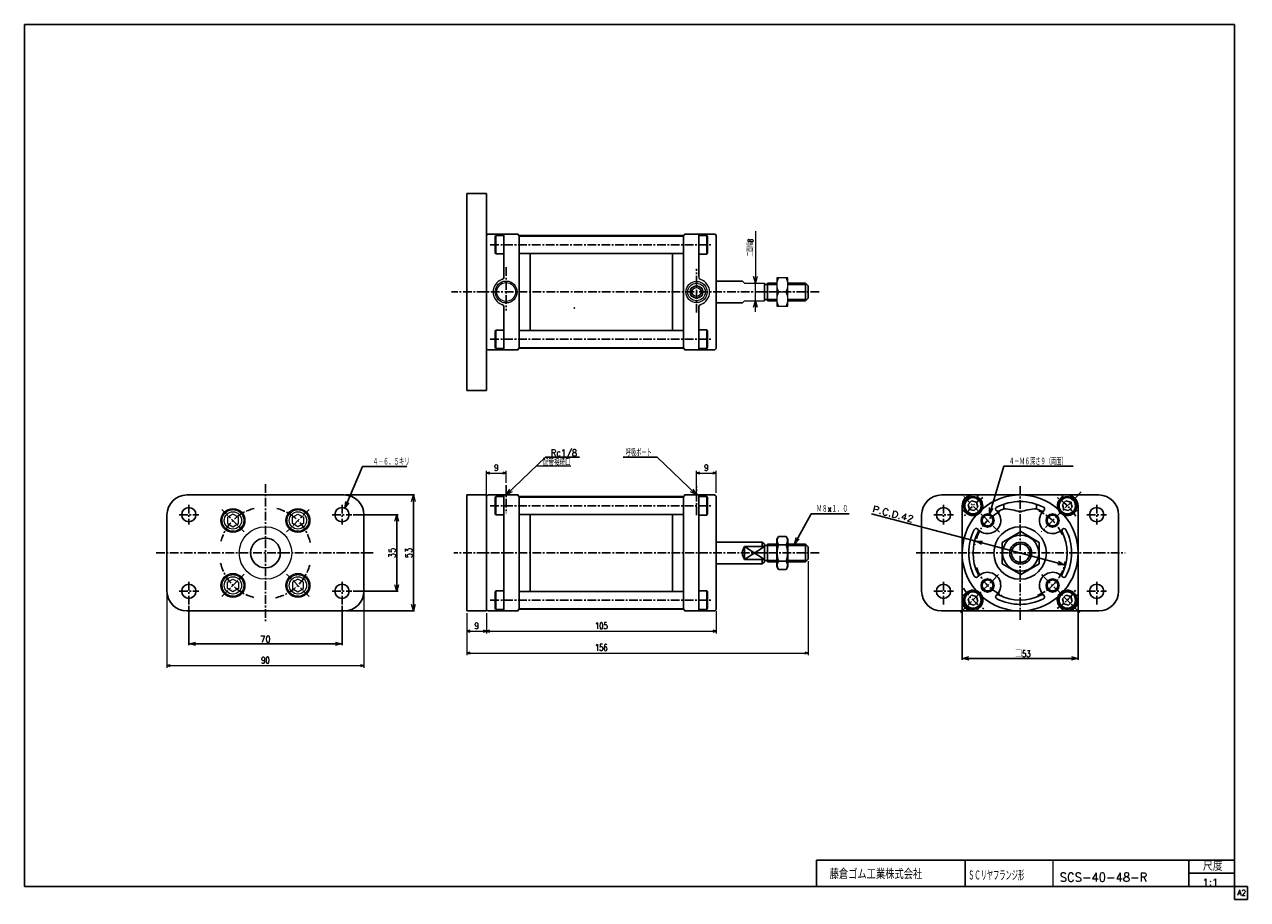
# Model space of a CAD drawing. Header units: millimetres. Extents: x -280 to 280, y -200 to 200.
import ezdxf
from ezdxf.enums import TextEntityAlignment as Align

# ---------------------------------------------------------------- set-up
doc = ezdxf.new("R2010")
doc.units = ezdxf.units.MM
doc.header["$LTSCALE"] = 0.125
doc.header["$PDSIZE"] = 1
doc.linetypes.add('CENTER', pattern=[50.8, 31.75, -6.35, 6.35, -6.35])
doc.linetypes.add('DASHED', pattern=[19.05, 12.7, -6.35])
for name, color, linetype in [('Layer0001', 7, 'Continuous'), ('Layer0016', 7, 'Continuous'), ('ZUWAKU', 7, 'Continuous')]:
    doc.layers.add(name, color=color, linetype=linetype)
doc.styles.add('dcStyle0', font='txt.shx', dxfattribs={"width": 0.75, "bigfont": 'bigfont'})
doc.dimstyles.new('DaDimRotatedStyle', dxfattribs={"dimtxt": 3, "dimasz": 1.500001, "dimexe": 1, "dimexo": 0.5, "dimgap": 1, "dimtad": 3, "dimdsep": 46, "dimtxsty": 'dcStyle0', "dimblk1": 'OPEN30', "dimblk2": 'OPEN30', "dimsah": 1, "dimcen": 0.09, "dimclrd": 4, "dimclre": 4, "dimclrt": 4, "dimadec": 0, "dimazin": 2, "dimtfac": 1, "dimtdec": 4, "dimtmove": 0, "dimatfit": 0, "dimfxl": 1, "dimarcsym": 0})

# ---------------------------------------------------------------- blocks, each defined once
blk = doc.blocks.new('DC_GROUP_Φ40_1')
at = {"color": 4, "linetype": 'Continuous', "lineweight": 18}
for p, q in [((155.25, -36.21), (158.35, -36.2)), ((157.94, -37.76), (155.25, -36.21)), ((155.25, -36.21), (158.15, -36.98))]:
    blk.add_line(p, q, dxfattribs=at)
blk = doc.blocks.new('DC_GROUP_Φ40_2')
at = {"color": 4, "linetype": 'Continuous', "lineweight": 18}
for p, q in [((195.85, -46.94), (192.75, -46.96)), ((195.85, -46.94), (192.95, -46.18)), ((193.16, -45.4), (195.85, -46.94))]:
    blk.add_line(p, q, dxfattribs=at)
blk = doc.blocks.new('DC_GROUP_Φ40_3')
at = {"color": 4, "linetype": 'Continuous', "lineweight": 18}
for p, q in [((149.05, -89.76), (152.05, -88.96)), ((152.05, -90.57), (149.05, -89.76)), ((149.05, -89.76), (152.05, -89.76))]:
    blk.add_line(p, q, dxfattribs=at)
blk = doc.blocks.new('DC_GROUP_Φ40_4')
at = {"color": 4, "linetype": 'Continuous', "lineweight": 18}
for p, q in [((199.05, -88.96), (202.05, -89.76)), ((202.05, -89.76), (199.05, -90.57)), ((202.05, -89.76), (199.05, -89.76))]:
    blk.add_line(p, q, dxfattribs=at)
blk = doc.blocks.new('DC_GROUP_Φ40_5')
at = {"color": 4, "linetype": 'Continuous', "lineweight": 18}
for p, q in [((-204.36, -83.08), (-201.36, -82.28)), ((-201.36, -83.88), (-204.36, -83.08)), ((-204.36, -83.08), (-201.36, -83.08))]:
    blk.add_line(p, q, dxfattribs=at)
blk = doc.blocks.new('DC_GROUP_Φ40_6')
at = {"color": 4, "linetype": 'Continuous', "lineweight": 18}
for p, q in [((-137.36, -82.28), (-134.36, -83.08)), ((-134.36, -83.08), (-137.36, -83.88)), ((-134.36, -83.08), (-137.36, -83.08))]:
    blk.add_line(p, q, dxfattribs=at)
blk = doc.blocks.new('DC_GROUP_Φ40_7')
at = {"color": 4, "linetype": 'Continuous', "lineweight": 18}
for p, q in [((-110.17, -27.08), (-109.36, -24.08)), ((-109.36, -24.08), (-108.56, -27.08)), ((-109.36, -24.08), (-109.36, -27.08))]:
    blk.add_line(p, q, dxfattribs=at)
blk = doc.blocks.new('DC_GROUP_Φ40_8')
at = {"color": 4, "linetype": 'Continuous', "lineweight": 18}
for p, q in [((-109.36, -59.08), (-110.17, -56.08)), ((-108.56, -56.08), (-109.36, -59.08)), ((-109.36, -59.08), (-109.36, -56.08))]:
    blk.add_line(p, q, dxfattribs=at)
blk = doc.blocks.new('DC_GROUP_Φ40_9')
at = {"color": 4, "linetype": 'Continuous', "lineweight": 18}
for p, q in [((-102.57, -18.08), (-101.76, -15.08)), ((-101.76, -15.08), (-100.96, -18.08)), ((-101.76, -15.08), (-101.76, -18.08))]:
    blk.add_line(p, q, dxfattribs=at)
blk = doc.blocks.new('DC_GROUP_Φ40_10')
at = {"color": 4, "linetype": 'Continuous', "lineweight": 18}
for p, q in [((-101.76, -68.08), (-102.57, -65.08)), ((-100.96, -65.08), (-101.76, -68.08)), ((-101.76, -68.08), (-101.76, -65.08))]:
    blk.add_line(p, q, dxfattribs=at)
blk = doc.blocks.new('DC_GROUP_Φ40_11')
at = {"color": 4, "linetype": 'Continuous', "lineweight": 18}
for p, q in [((161.52, -23.97), (161.6, -20.87)), ((161.52, -23.97), (162.37, -21.1)), ((163.15, -21.33), (161.52, -23.97))]:
    blk.add_line(p, q, dxfattribs=at)
blk = doc.blocks.new('DC_GROUP_Φ40_12')
at = {"color": 4, "linetype": 'Continuous', "lineweight": 18}
for p, q in [((72.41, -37.58), (73.15, -34.56)), ((72.41, -37.58), (73.86, -34.95)), ((74.56, -35.34), (72.41, -37.58))]:
    blk.add_line(p, q, dxfattribs=at)
blk = doc.blocks.new('DC_GROUP_Φ40_13')
at = {"color": 4, "linetype": 'Continuous', "lineweight": 18}
for p, q in [((-133.1, -21.09), (-132.67, -18.01)), ((-133.1, -21.09), (-131.93, -18.32)), ((-131.19, -18.64), (-133.1, -21.09))]:
    blk.add_line(p, q, dxfattribs=at)
blk = doc.blocks.new('DC_GROUP_Φ40_14')
at = {"color": 4, "linetype": 'Continuous', "lineweight": 18}
for p, q in [((54.55, 81.72), (53.75, 84.72)), ((55.35, 84.72), (54.55, 81.72)), ((54.55, 81.72), (54.55, 84.72))]:
    blk.add_line(p, q, dxfattribs=at)
blk = doc.blocks.new('DC_GROUP_Φ40_15')
at = {"color": 4, "linetype": 'Continuous', "lineweight": 18}
for p, q in [((53.75, 70.72), (54.55, 73.72)), ((54.55, 73.72), (55.35, 70.72)), ((54.55, 73.72), (54.55, 70.72))]:
    blk.add_line(p, q, dxfattribs=at)
blk = doc.blocks.new('DC_GROUP_Φ40_16')
at = {"color": 4, "linetype": 'Continuous', "lineweight": 18}
for p, q in [((-59.34, -15.08), (-57.73, -12.42)), ((-59.34, -15.08), (-57.17, -13)), ((-56.62, -13.58), (-59.34, -15.08))]:
    blk.add_line(p, q, dxfattribs=at)
blk = doc.blocks.new('DC_GROUP_Φ40_17')
at = {"color": 4, "linetype": 'Continuous', "lineweight": 18}
for p, q in [((27.66, -15.08), (24.94, -13.58)), ((27.66, -15.08), (25.5, -13)), ((26.05, -12.42), (27.66, -15.08))]:
    blk.add_line(p, q, dxfattribs=at)
blk = doc.blocks.new('DC_GROUP_Φ40_18')
at = {"color": 4, "linetype": 'Continuous', "lineweight": 25}
for p, q in [((65.09, -34.07), (64.36, -35.33)), ((64.36, -47.83), (64.36, -35.33)), ((64.36, -47.83), (64.36, -35.33)), ((65.09, -34.07), (68.64, -34.07)), ((65.09, -37.83), (68.64, -37.83)), ((68.64, -34.07), (69.36, -35.33)), ((69.36, -47.83), (69.36, -35.33)), ((65.09, -49.09), (64.36, -47.83)), ((65.09, -45.33), (68.64, -45.33)), ((65.09, -49.09), (68.64, -49.09)), ((68.64, -49.09), (69.36, -47.83))]:
    blk.add_line(p, q, dxfattribs=at)
for centre, radius, start, end in [((67.83, -35.95), 3.32, 145.6111, 214.3889), ((76.93, -41.58), 12.42, 162.4111, 197.5889), ((65.9, -35.95), 3.32, 325.6111, 34.3889), ((56.8, -41.58), 12.42, 342.4111, 17.5889), ((67.83, -47.21), 3.32, 145.6111, 214.3889), ((65.9, -47.21), 3.32, 325.6111, 34.3889)]:
    blk.add_arc(centre, radius, start, end, dxfattribs=at)
blk = doc.blocks.new('DC_GROUP_Φ40_19')
at = {"color": 4, "linetype": 'Continuous', "lineweight": 13}
for p, q in [((69.36, 84.22), (64.36, 84.22)), ((64.36, 84.22), (64.36, 71.22)), ((69.36, 71.22), (69.36, 84.22)), ((65.08, 77.72), (68.64, 77.72)), ((64.36, 71.22), (69.36, 71.22))]:
    blk.add_line(p, q, dxfattribs=at)
for centre, start, end in [((72, 80.97), 154.8262, 205.1738), ((61.73, 80.97), 334.8262, 25.1738), ((72, 74.47), 154.8262, 205.1738), ((61.73, 74.47), 334.8262, 25.1738)]:
    blk.add_arc(centre, 7.64, start, end, dxfattribs=at)
blk = doc.blocks.new('DC_GROUP_Φ40_20')
at = {"color": 4, "linetype": 'Continuous', "lineweight": 13}
for p, q in [((-184.21, -23.84), (-186.71, -25.29)), ((-186.71, -25.29), (-186.71, -28.17)), ((-181.71, -25.29), (-184.21, -23.84)), ((-181.71, -28.17), (-181.71, -25.29)), ((-186.71, -28.17), (-184.21, -29.62)), ((-184.21, -29.62), (-181.71, -28.17))]:
    blk.add_line(p, q, dxfattribs=at)
for radius in [5, 3.96]:
    blk.add_circle((-184.21, -26.73), radius, dxfattribs=at)
at = {"color": 4, "linetype": 'DASHED', "lineweight": 13}
blk.add_circle((-184.21, -26.73), 4.95, dxfattribs=at)
blk = doc.blocks.new('DC_GROUP_Φ40_21')
at = {"color": 4, "linetype": 'Continuous', "lineweight": 13}
for p, q in [((-157.01, -25.29), (-154.51, -23.84)), ((-157.01, -28.17), (-157.01, -25.29)), ((-154.51, -23.84), (-152.01, -25.29)), ((-152.01, -25.29), (-152.01, -28.17)), ((-154.51, -29.62), (-157.01, -28.17)), ((-152.01, -28.17), (-154.51, -29.62))]:
    blk.add_line(p, q, dxfattribs=at)
for radius in [5, 3.96]:
    blk.add_circle((-154.51, -26.73), radius, dxfattribs=at)
at = {"color": 4, "linetype": 'DASHED', "lineweight": 13}
blk.add_circle((-154.51, -26.73), 4.95, dxfattribs=at)
blk = doc.blocks.new('DC_GROUP_Φ40_22')
at = {"color": 4, "linetype": 'Continuous', "lineweight": 13}
for p, q in [((-186.71, -54.99), (-184.21, -53.54)), ((-186.71, -57.87), (-186.71, -54.99)), ((-184.21, -53.54), (-181.71, -54.99)), ((-181.71, -54.99), (-181.71, -57.87)), ((-184.21, -59.32), (-186.71, -57.87)), ((-181.71, -57.87), (-184.21, -59.32))]:
    blk.add_line(p, q, dxfattribs=at)
for radius in [5, 3.96]:
    blk.add_circle((-184.21, -56.43), radius, dxfattribs=at)
at = {"color": 4, "linetype": 'DASHED', "lineweight": 13}
blk.add_circle((-184.21, -56.43), 4.95, dxfattribs=at)
blk = doc.blocks.new('DC_GROUP_Φ40_23')
at = {"color": 4, "linetype": 'Continuous', "lineweight": 13}
for p, q in [((-154.51, -53.54), (-157.01, -54.99)), ((-157.01, -54.99), (-157.01, -57.87)), ((-152.01, -54.99), (-154.51, -53.54)), ((-152.01, -57.87), (-152.01, -54.99)), ((-157.01, -57.87), (-154.51, -59.32)), ((-154.51, -59.32), (-152.01, -57.87))]:
    blk.add_line(p, q, dxfattribs=at)
for radius in [5, 3.96]:
    blk.add_circle((-154.51, -56.43), radius, dxfattribs=at)
at = {"color": 4, "linetype": 'DASHED', "lineweight": 13}
blk.add_circle((-154.51, -56.43), 4.95, dxfattribs=at)
blk = doc.blocks.new('_OPEN30')
at = {"color": 0, "linetype": 'ByBlock', "lineweight": -2}
for p, q in [((-1, 0.267949), (0, 0)), ((0, 0), (-1, -0.267949)), ((0, 0), (-1, 0))]:
    blk.add_line(p, q, dxfattribs=at)
blk = doc.blocks.new('*D24')
at = {"color": 4, "linetype": 'Continuous', "lineweight": 13}
for p, q in [((-214.36, -60.08), (-214.36, -94.08)), ((-124.36, -60.08), (-124.36, -94.08)), ((-214.36, -93.08), (-124.36, -93.08))]:
    blk.add_line(p, q, dxfattribs=at)
at = {"color": 4, "xscale": 1.500001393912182, "yscale": 1.499994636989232}
for p, rotation in [((-214.36, -93.08), 180), ((-124.36, -93.08), 360)]:
    blk.add_blockref('_OPEN30', p, dxfattribs=dict(at, rotation=rotation))
at = {"color": 4, "insert": (-169.36, -92.08), "char_height": 3, "width": 9.375, "attachment_point": 8, "style": 'dcStyle0'}
blk.add_mtext('\\T1.00;90', dxfattribs=at)
blk = doc.blocks.new('*D25')
at = {"color": 4, "linetype": 'Continuous', "lineweight": 13}
for p, q in [((-68.34, -15.08), (-68.34, -4.08)), ((-68.34, -5.08), (-59.34, -5.08)), ((-59.34, -9.54), (-59.34, -4.08))]:
    blk.add_line(p, q, dxfattribs=at)
at = {"color": 4, "xscale": 1.500001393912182, "yscale": 1.499994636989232}
for p, rotation in [((-68.34, -5.08), 180), ((-59.34, -5.08), 360)]:
    blk.add_blockref('_OPEN30', p, dxfattribs=dict(at, rotation=rotation))
at = {"color": 4, "insert": (-63.84, -4.08), "char_height": 3, "width": 6.5625, "attachment_point": 8, "style": 'dcStyle0'}
blk.add_mtext('\\T1.00;9', dxfattribs=at)
blk = doc.blocks.new('*D26')
at = {"color": 4, "linetype": 'Continuous', "lineweight": 13}
for p, q in [((27.66, -14.08), (27.66, -4.08)), ((27.66, -5.08), (36.66, -5.08)), ((36.66, -14.08), (36.66, -4.08))]:
    blk.add_line(p, q, dxfattribs=at)
at = {"color": 4, "xscale": 1.500001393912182, "yscale": 1.499994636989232}
for p, rotation in [((27.66, -5.08), 180), ((36.66, -5.08), 360)]:
    blk.add_blockref('_OPEN30', p, dxfattribs=dict(at, rotation=rotation))
at = {"color": 4, "insert": (32.16, -4.08), "char_height": 3, "width": 6.5625, "attachment_point": 8, "style": 'dcStyle0'}
blk.add_mtext('\\T1.00;9', dxfattribs=at)
blk = doc.blocks.new('*D27')
at = {"color": 4, "linetype": 'Continuous', "lineweight": 13}
for p, q in [((-77.34, -69.08), (-77.34, -78.33)), ((-68.34, -69.08), (-68.34, -78.33)), ((-77.34, -77.33), (-68.34, -77.33))]:
    blk.add_line(p, q, dxfattribs=at)
at = {"color": 4, "xscale": 1.500001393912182, "yscale": 1.499994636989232}
for p, rotation in [((-77.34, -77.33), 180), ((-68.34, -77.33), 360)]:
    blk.add_blockref('_OPEN30', p, dxfattribs=dict(at, rotation=rotation))
at = {"color": 4, "insert": (-72.84, -76.33), "char_height": 3, "width": 6.5625, "attachment_point": 8, "style": 'dcStyle0'}
blk.add_mtext('\\T1.00;9', dxfattribs=at)
blk = doc.blocks.new('*D28')
at = {"color": 4, "linetype": 'Continuous', "lineweight": 13}
for p, q in [((-68.34, -69.08), (-68.34, -78.33)), ((36.66, -68.08), (36.66, -78.33)), ((-68.34, -77.33), (36.66, -77.33))]:
    blk.add_line(p, q, dxfattribs=at)
at = {"color": 4, "xscale": 1.500001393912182, "yscale": 1.499994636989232}
for p, rotation in [((-68.34, -77.33), 180), ((36.66, -77.33), 360)]:
    blk.add_blockref('_OPEN30', p, dxfattribs=dict(at, rotation=rotation))
at = {"color": 4, "insert": (-15.84, -76.33), "char_height": 3, "width": 12.1875, "attachment_point": 8, "style": 'dcStyle0'}
blk.add_mtext('\\T1.00;105', dxfattribs=at)
blk = doc.blocks.new('*D29')
at = {"color": 4, "linetype": 'Continuous', "lineweight": 13}
for p, q in [((78.66, -45.38), (78.66, -88.33)), ((-77.34, -69.08), (-77.34, -88.33)), ((-77.34, -87.33), (78.66, -87.33))]:
    blk.add_line(p, q, dxfattribs=at)
at = {"color": 4, "xscale": 1.500001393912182, "yscale": 1.499994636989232}
for p, rotation in [((-77.34, -87.33), 180), ((78.66, -87.33), 360)]:
    blk.add_blockref('_OPEN30', p, dxfattribs=dict(at, rotation=rotation))
at = {"color": 4, "insert": (-15.84, -86.33), "char_height": 3, "width": 12.1875, "attachment_point": 8, "style": 'dcStyle0'}
blk.add_mtext('\\T1.00;156', dxfattribs=at)

msp = doc.modelspace()

# ---------------------------------------------------------------- linework, layer by layer
at = {"color": 4, "linetype": 'Continuous', "lineweight": 25}
for p, q in [((-77.338, 122.715), (-68.338, 122.715)), ((-77.338, 32.715), (-77.338, 122.715)), ((-68.338, 122.715), (-68.338, 32.715)), ((-64.338, 103.079), (-64.038, 103.599)), ((-64.338, 95.618), (-64.338, 103.079)), ((-64.038, 95.099), (-64.038, 103.599)), ((-60.338, 103.599), (-64.038, 103.599)), ((-60.338, 104.215), (-60.338, 84.786)), ((-53.338, 77.715), (-53.338, 103.468)), ((-53.238, 103.282), (-53.338, 103.182)), ((-53.338, 103.182), (-53.338, 95.382)), ((-53.238, 103.282), (21.562, 103.282)), ((-48.338, 103.282), (-48.338, 103.465)), ((-48.338, 103.465), (16.662, 103.465)), ((16.662, 103.282), (16.662, 103.465)), ((21.662, 103.182), (21.562, 103.282)), ((21.662, 103.468), (21.662, 95.382)), ((21.662, 77.715), (21.662, 103.282)), ((28.662, 84.786), (28.662, 104.215)), ((28.662, 103.532), (32.362, 103.532)), ((32.662, 103.012), (32.362, 103.532)), ((32.362, 95.032), (32.362, 103.532)), ((32.662, 95.551), (32.662, 103.012)), ((-64.038, 95.099), (-64.338, 95.618)), ((-60.338, 95.099), (-64.038, 95.099)), ((-53.238, 95.282), (-53.338, 95.382)), ((-53.238, 95.282), (21.562, 95.282)), ((-48.338, 77.715), (-48.338, 95.282)), ((16.662, 77.715), (16.662, 95.282)), ((21.562, 95.282), (21.662, 95.382)), ((28.662, 95.032), (32.362, 95.032)), ((32.362, 95.032), (32.662, 95.551)), ((36.662, 82.715), (48.662, 82.715)), ((58.662, 77.715), (58.662, 81.715)), ((58.662, 81.165), (60.162, 81.165)), ((60.162, 81.715), (64.362, 81.715)), ((60.162, 81.715), (60.162, 73.715)), ((60.162, 81.165), (64.362, 81.165)), ((69.362, 81.715), (77.462, 81.715)), ((69.362, 81.165), (78.012, 81.165)), ((77.462, 81.715), (78.662, 80.515)), ((77.462, 81.715), (77.462, 73.715)), ((78.662, 80.515), (78.662, 74.915)), ((-53.338, 77.715), (-53.338, 51.963)), ((-48.338, 77.715), (-48.338, 60.148)), ((16.662, 77.715), (16.662, 60.148)), ((21.662, 77.715), (21.662, 52.148)), ((36.662, 72.715), (48.662, 72.715)), ((58.662, 77.715), (58.662, 73.715)), ((58.662, 74.265), (60.162, 74.265)), ((60.162, 74.265), (64.362, 74.265)), ((60.162, 73.715), (64.362, 73.715)), ((69.362, 74.265), (78.012, 74.265)), ((69.362, 73.715), (77.462, 73.715)), ((77.462, 73.715), (78.662, 74.915)), ((-60.338, 70.644), (-60.338, 51.215)), ((28.662, 70.644), (28.662, 51.215)), ((-64.038, 60.332), (-64.338, 59.812)), ((-64.338, 59.812), (-64.338, 52.351)), ((-64.038, 60.332), (-64.038, 51.832)), ((-60.338, 60.332), (-64.038, 60.332)), ((-53.238, 60.148), (-53.338, 60.048)), ((-53.338, 52.248), (-53.338, 60.048)), ((-53.238, 60.148), (21.562, 60.148)), ((21.562, 60.148), (21.662, 60.048)), ((21.662, 51.963), (21.662, 60.048)), ((28.662, 60.398), (32.362, 60.398)), ((32.362, 60.398), (32.362, 51.898)), ((32.362, 60.398), (32.662, 59.879)), ((32.662, 59.879), (32.662, 52.418)), ((-64.338, 52.351), (-64.038, 51.832)), ((-60.338, 51.832), (-64.038, 51.832)), ((-53.238, 52.148), (-53.338, 52.248)), ((-53.238, 52.148), (21.562, 52.148)), ((-48.338, 52.148), (-48.338, 51.965)), ((-48.338, 51.965), (16.662, 51.965)), ((16.662, 52.148), (16.662, 51.965)), ((21.662, 52.248), (21.562, 52.148)), ((28.662, 51.898), (32.362, 51.898)), ((32.662, 52.418), (32.362, 51.898)), ((-77.338, 32.715), (-68.338, 32.715)), ((-25.797, 2.228), (-41.298, 2.228)), ((-5.879, 2.228), (9.622, 2.228)), ((-125.058, -2.08), (-133.097, -21.086)), ((-125.058, -2.08), (-104.754, -2.08)), ((161.52, -23.974), (168.062, -1.949)), ((168.062, -1.949), (199.862, -1.949)), ((-205.363, -15.08), (-133.363, -15.08)), ((-132.763, -15.08), (-101.163, -15.08)), ((-101.763, -15.08), (-101.763, -68.08)), ((-77.338, -15.08), (-68.338, -15.08)), ((-77.338, -68.08), (-77.338, -15.08)), ((-68.338, -15.08), (-68.338, -68.08)), ((-64.338, -16.216), (-64.038, -15.696)), ((-64.338, -23.677), (-64.338, -16.216)), ((-64.038, -24.196), (-64.038, -15.696)), ((-60.338, -15.696), (-64.038, -15.696)), ((-60.338, -41.58), (-60.338, -15.08)), ((-53.338, -41.58), (-53.338, -15.827)), ((-53.238, -16.013), (-53.338, -16.113)), ((-53.338, -16.113), (-53.338, -23.913)), ((-53.238, -16.013), (21.562, -16.013)), ((-48.338, -16.013), (-48.338, -15.83)), ((-48.338, -15.83), (16.662, -15.83)), ((16.662, -16.013), (16.662, -15.83)), ((21.662, -16.113), (21.562, -16.013)), ((21.662, -15.827), (21.662, -23.913)), ((21.662, -41.58), (21.662, -16.013)), ((28.662, -41.58), (28.662, -15.08)), ((28.662, -15.763), (32.362, -15.763)), ((32.362, -24.263), (32.362, -15.763)), ((32.662, -23.743), (32.662, -16.283)), ((139.551, -15.08), (211.551, -15.08)), ((153.386, -17.782), (151.753, -19.415)), ((151.753, -19.415), (152.351, -21.646)), ((152.351, -21.646), (154.582, -22.244)), ((155.617, -18.38), (153.386, -17.782)), ((154.582, -22.244), (156.215, -20.611)), ((156.215, -20.611), (155.617, -18.38)), ((196.52, -17.782), (194.887, -19.415)), ((194.887, -19.415), (195.485, -21.646)), ((195.485, -21.646), (197.715, -22.244)), ((198.75, -18.38), (196.52, -17.782)), ((197.715, -22.244), (199.348, -20.611)), ((199.348, -20.611), (198.75, -18.38)), ((-214.363, -59.08), (-214.363, -24.08)), ((-129.263, -24.08), (-108.763, -24.08)), ((-124.363, -24.08), (-124.363, -59.08)), ((-109.363, -24.08), (-109.363, -59.08)), ((-64.038, -24.196), (-64.338, -23.677)), ((-60.338, -24.196), (-64.038, -24.196)), ((-53.238, -24.013), (-53.338, -23.913)), ((-53.238, -24.013), (21.562, -24.013)), ((-48.338, -41.58), (-48.338, -24.013)), ((16.662, -41.58), (16.662, -24.013)), ((21.562, -24.013), (21.662, -23.913)), ((28.662, -24.263), (32.362, -24.263)), ((32.362, -24.263), (32.662, -23.743)), ((72.407, -37.58), (80.095, -23.66)), ((80.095, -23.66), (97.495, -23.66)), ((155.248, -36.214), (107.579, -23.617)), ((130.551, -59.08), (130.551, -24.08)), ((220.551, -24.08), (220.551, -59.08)), ((175.814, -31.815), (167.314, -36.723)), ((184.314, -36.723), (175.814, -31.815)), ((36.662, -36.58), (57.662, -36.58)), ((49.662, -41.58), (49.662, -38.58)), ((49.662, -38.58), (58.662, -38.58)), ((49.662, -38.58), (58.662, -44.58)), ((49.662, -44.58), (58.662, -38.58)), ((57.662, -36.58), (58.662, -37.58)), ((57.662, -36.58), (57.662, -38.58)), ((58.662, -41.58), (58.662, -37.58)), ((58.662, -38.13), (60.162, -38.13)), ((60.162, -37.58), (64.362, -37.58)), ((60.162, -37.58), (60.162, -45.58)), ((60.162, -38.13), (64.362, -38.13)), ((69.362, -37.58), (77.462, -37.58)), ((69.362, -38.13), (78.012, -38.13)), ((77.462, -37.58), (78.662, -38.78)), ((77.462, -37.58), (77.462, -45.58)), ((78.662, -38.78), (78.662, -44.38)), ((155.248, -36.214), (195.854, -46.945)), ((167.314, -36.723), (167.314, -46.538)), ((184.314, -46.538), (184.314, -36.723)), ((-60.338, -41.58), (-60.338, -68.08)), ((-53.338, -41.58), (-53.338, -67.332)), ((-48.338, -41.58), (-48.338, -59.146)), ((16.662, -41.58), (16.662, -59.146)), ((21.662, -41.58), (21.662, -67.146)), ((28.662, -41.58), (28.662, -68.08)), ((49.662, -41.58), (49.662, -44.58)), ((49.662, -44.58), (58.662, -44.58)), ((57.662, -44.58), (57.662, -46.58)), ((58.662, -41.58), (58.662, -45.58)), ((77.462, -45.58), (78.662, -44.38)), ((36.662, -46.58), (57.662, -46.58)), ((58.662, -45.58), (57.662, -46.58)), ((58.662, -45.03), (60.162, -45.03)), ((60.162, -45.03), (64.362, -45.03)), ((60.162, -45.58), (64.362, -45.58)), ((69.362, -45.03), (78.012, -45.03)), ((69.362, -45.58), (77.462, -45.58)), ((167.314, -46.538), (175.814, -51.445)), ((175.814, -51.445), (184.314, -46.538)), ((-129.263, -59.08), (-108.763, -59.08)), ((-64.038, -58.963), (-64.338, -59.483)), ((-64.338, -59.483), (-64.338, -66.944)), ((-64.038, -58.963), (-64.038, -67.463)), ((-60.338, -58.963), (-64.038, -58.963)), ((-53.238, -59.146), (-53.338, -59.246)), ((-53.338, -67.046), (-53.338, -59.246)), ((-53.238, -59.146), (21.562, -59.146)), ((21.562, -59.146), (21.662, -59.246)), ((21.662, -67.332), (21.662, -59.246)), ((28.662, -58.896), (32.362, -58.896)), ((32.362, -58.896), (32.362, -67.396)), ((32.362, -58.896), (32.662, -59.416)), ((32.662, -59.416), (32.662, -66.877)), ((153.386, -60.916), (151.753, -62.549)), ((155.617, -61.513), (153.386, -60.916)), ((196.52, -60.916), (194.887, -62.549)), ((198.75, -61.513), (196.52, -60.916)), ((-204.363, -65.68), (-204.363, -83.68)), ((-134.363, -65.68), (-134.363, -83.68)), ((-64.338, -66.944), (-64.038, -67.463)), ((-53.238, -67.146), (-53.338, -67.046)), ((21.662, -67.046), (21.562, -67.146)), ((32.662, -66.877), (32.362, -67.396)), ((149.051, -63.68), (149.051, -90.364)), ((151.753, -62.549), (152.351, -64.779)), ((152.351, -64.779), (154.582, -65.377)), ((154.582, -65.377), (156.215, -63.744)), ((156.215, -63.744), (155.617, -61.513)), ((194.887, -62.549), (195.485, -64.779)), ((195.485, -64.779), (197.715, -65.377)), ((197.715, -65.377), (199.348, -63.744)), ((199.348, -63.744), (198.75, -61.513)), ((202.051, -63.68), (202.051, -90.364)), ((-133.363, -68.08), (-205.363, -68.08)), ((-132.763, -68.08), (-101.163, -68.08)), ((-77.338, -68.08), (-68.338, -68.08)), ((-60.338, -67.463), (-64.038, -67.463)), ((-53.238, -67.146), (21.562, -67.146)), ((-48.338, -67.146), (-48.338, -67.33)), ((-48.338, -67.33), (16.662, -67.33)), ((16.662, -67.146), (16.662, -67.33)), ((28.662, -67.396), (32.362, -67.396)), ((211.551, -68.08), (139.551, -68.08)), ((-204.363, -83.08), (-134.363, -83.08)), ((149.051, -89.764), (202.051, -89.764))]:
    msp.add_line(p, q, dxfattribs=at)
at = {"color": 4, "linetype": 'Continuous', "lineweight": 13}
for p, q in [((54.55, 105.455), (54.55, 81.715)), ((49.662, 81.715), (48.662, 82.715)), ((49.662, 81.715), (58.662, 81.715)), ((54.55, 73.715), (54.55, 81.715)), ((64.362, 81.715), (64.362, 73.715)), ((48.662, 72.715), (49.662, 73.715)), ((49.662, 73.715), (58.662, 73.715)), ((54.55, 68.715), (54.55, 73.715)), ((-59.338, -15.08), (-41.298, 2.228)), ((27.662, -15.08), (9.622, 2.228)), ((-45.432, -1.738), (-29.803, -1.738)), ((32.362, -15.763), (32.662, -16.283))]:
    msp.add_line(p, q, dxfattribs=at)
at = {"color": 4, "linetype": 'CENTER', "lineweight": 25}
for p, q in [((-66.598, 99.282), (34.662, 99.282)), ((-59.338, 89), (-59.338, 69.244)), ((27.662, 68.366), (27.662, 88.328)), ((83.662, 77.715), (-84.308, 77.715)), ((-66.598, 56.148), (34.662, 56.148)), ((-169.363, -10.08), (-169.363, -73.08)), ((-59.338, -10.539), (-59.338, -23.413)), ((27.662, -24.377), (27.662, -11.004)), ((-204.363, -19.58), (-204.363, -28.58)), ((-189.289, -21.654), (-179.027, -31.916)), ((-149.437, -21.654), (-159.7, -31.916)), ((-134.363, -19.58), (-134.363, -28.58)), ((-66.598, -20.013), (34.662, -20.013)), ((140.551, -19.58), (140.551, -28.58)), ((210.551, -19.58), (210.551, -28.58)), ((-208.863, -24.08), (-199.863, -24.08)), ((-138.863, -24.08), (-129.863, -24.08)), ((136.051, -24.08), (145.051, -24.08)), ((206.051, -24.08), (215.051, -24.08)), ((-219.363, -41.58), (-119.363, -41.58)), ((83.662, -41.58), (-83.209, -41.58)), ((128.119, -41.58), (223.51, -41.58)), ((-204.363, -65.08), (-204.363, -54.58)), ((-189.289, -61.506), (-179.027, -51.243)), ((-149.437, -61.506), (-159.7, -51.243)), ((-134.363, -65.08), (-134.363, -54.58)), ((140.551, -65.08), (140.551, -54.58)), ((210.551, -65.08), (210.551, -54.58)), ((-208.863, -59.08), (-199.863, -59.08)), ((-138.863, -59.08), (-129.863, -59.08)), ((136.051, -59.08), (145.051, -59.08)), ((206.051, -59.08), (215.051, -59.08)), ((-66.598, -63.146), (34.662, -63.146))]:
    msp.add_line(p, q, dxfattribs=at)
at = {"color": 4, "linetype": 'Continuous', "lineweight": 13}
for centre, radius in [((-59.338, 77.715), 5), ((-59.338, 77.715), 4.298), ((-184.212, -26.73), 5.5), ((-154.514, -26.73), 5.5), ((-169.363, -41.58), 12), ((-184.212, -56.429), 5.5), ((-154.514, -56.429), 5.5)]:
    msp.add_circle(centre, radius, dxfattribs=at)
at = {"color": 4, "linetype": 'Continuous', "lineweight": 25}
for centre, radius in [((153.984, -20.013), 4.25), ((153.984, -20.013), 3.73), ((197.118, -20.013), 4.25), ((197.118, -20.013), 3.73), ((-204.363, -24.08), 3.25), ((-134.363, -24.08), 3.25), ((140.551, -24.08), 3.25), ((210.551, -24.08), 3.25), ((175.814, -41.63), 8.25), ((175.814, -41.63), 5), ((175.814, -41.63), 4.2), ((-204.363, -59.08), 3.25), ((-134.363, -59.08), 3.25), ((140.551, -59.08), 3.25), ((210.551, -59.08), 3.25), ((153.984, -63.146), 4.25), ((153.984, -63.146), 3.73), ((197.118, -63.146), 4.25), ((197.118, -63.146), 3.73)]:
    msp.add_circle(centre, radius, dxfattribs=at)
for centre, radius, start, end in [((-61.838, 84.786), 1.5, 289.47122, 0), ((-61.838, 70.644), 1.5, 0, 70.52878), ((30.162, 70.644), 1.5, 109.47122, 180), ((-205.363, -24.08), 9, 90, 180), ((-133.363, -24.08), 9, 0, 90), ((139.551, -24.08), 9, 90, 180), ((211.551, -24.08), 9, 0, 90), ((168.051, -41.43), 20, 67.97569, 90), ((183.051, -41.43), 20, 90, 112.02431), ((53.662, -41.58), 5, 143.1301, 216.8699), ((-205.363, -59.08), 9, 180, 270), ((-133.363, -59.08), 9, 270, 0), ((139.551, -59.08), 9, 180, 270), ((211.551, -59.08), 9, 270, 0)]:
    msp.add_arc(centre, radius, start, end, dxfattribs=at)
at = {"color": 4, "linetype": 'Continuous', "lineweight": 13}
for centre, radius, start, end in [((30.162, 84.786), 1.5, 180, 250.52878), ((-59.338, 77.715), 6, 109.47122, 250.52878), ((27.662, 77.715), 6, 289.47122, 70.52878)]:
    msp.add_arc(centre, radius, start, end, dxfattribs=at)
at = {"color": 4, "linetype": 'CENTER', "lineweight": 25}
for centre, radius, start, end in [((-169.363, -41.58), 21, 104.19706, 165.0657), ((-169.363, -41.58), 21, 13.11023, 75.7741), ((-169.363, -41.58), 21, 192.82698, 255.41894), ((-169.363, -41.58), 21, 282.79102, 344.54378), ((175.551, -41.58), 30.5, 211.79795, 237.02351)]:
    msp.add_arc(centre, radius, start, end, dxfattribs=at)
at = {"color": 5, "linetype": 'Continuous'}
msp.add_point((-28.251, 70.394), dxfattribs=at)
at = {"layer": 'Layer0001', "color": 4, "linetype": 'Continuous', "lineweight": 25}
for p, q in [((-68.338, 103.215), (-68.338, 89.715)), ((-68.338, 77.715), (-68.338, 103.215)), ((-67.338, 104.215), (-53.788, 104.215)), ((-67.338, 104.215), (-53.788, 104.215)), ((-53.788, 103.965), (-53.788, 104.215)), ((-53.288, 103.465), (-48.338, 103.465)), ((16.662, 103.282), (16.662, 103.465)), ((21.612, 103.465), (16.662, 103.465)), ((35.662, 104.215), (22.112, 104.215)), ((35.662, 104.215), (22.112, 104.215)), ((22.112, 103.965), (22.112, 104.215)), ((36.662, 103.215), (36.662, 89.715)), ((36.662, 77.715), (36.662, 103.215)), ((-48.338, 77.715), (-48.338, 95.282)), ((16.662, 77.715), (16.662, 95.282)), ((-68.338, 77.715), (-68.338, 52.215)), ((-48.338, 77.715), (-48.338, 60.148)), ((16.662, 77.715), (16.662, 60.148)), ((36.662, 77.715), (36.662, 52.215)), ((-67.338, 51.215), (-53.788, 51.215)), ((-53.788, 51.465), (-53.788, 51.215)), ((-53.288, 51.965), (-48.338, 51.965)), ((16.662, 52.148), (16.662, 51.965)), ((21.612, 51.965), (16.662, 51.965)), ((22.112, 51.465), (22.112, 51.215)), ((35.662, 51.215), (22.112, 51.215)), ((-68.338, -16.08), (-68.338, -29.58)), ((-68.338, -41.58), (-68.338, -16.08)), ((-67.338, -15.08), (-53.788, -15.08)), ((-67.338, -15.08), (-53.788, -15.08)), ((-53.788, -15.33), (-53.788, -15.08)), ((-53.288, -15.83), (-48.338, -15.83)), ((16.662, -16.013), (16.662, -15.83)), ((21.612, -15.83), (16.662, -15.83)), ((35.662, -15.08), (22.112, -15.08)), ((35.662, -15.08), (22.112, -15.08)), ((22.112, -15.33), (22.112, -15.08)), ((36.662, -16.08), (36.662, -29.58)), ((36.662, -41.58), (36.662, -16.08)), ((154.051, -15.08), (197.051, -15.08)), ((156.268, -15.933), (157.402, -17.067)), ((193.699, -17.067), (194.833, -15.933)), ((149.051, -20.08), (149.051, -63.08)), ((149.904, -22.297), (151.037, -23.43)), ((168.051, -19.309), (168.051, -21.43)), ((183.051, -19.309), (183.051, -21.43)), ((200.063, -23.431), (201.197, -22.297)), ((202.051, -20.08), (202.051, -63.08)), ((-48.338, -41.58), (-48.338, -24.013)), ((16.662, -41.58), (16.662, -24.013)), ((-68.338, -41.58), (-68.338, -67.08)), ((-48.338, -41.58), (-48.338, -59.146)), ((16.662, -41.58), (16.662, -59.146)), ((36.662, -41.58), (36.662, -67.08)), ((149.904, -60.862), (151.038, -59.728)), ((200.063, -59.728), (201.197, -60.862)), ((156.268, -67.226), (157.254, -66.241)), ((193.699, -66.092), (194.833, -67.226)), ((-67.338, -68.08), (-53.788, -68.08)), ((-53.788, -67.83), (-53.788, -68.08)), ((-53.288, -67.33), (-48.338, -67.33)), ((16.662, -67.146), (16.662, -67.33)), ((21.612, -67.33), (16.662, -67.33)), ((22.112, -67.83), (22.112, -68.08)), ((35.662, -68.08), (22.112, -68.08)), ((154.051, -68.08), (197.051, -68.08))]:
    msp.add_line(p, q, dxfattribs=at)
at = {"layer": 'Layer0001', "color": 4, "linetype": 'CENTER', "lineweight": 25}
for p, q in [((175.551, -11.08), (175.551, -72.742)), ((166.07, -32.099), (148.536, -14.565)), ((203.48, -13.651), (185.25, -31.881)), ((165.688, -51.442), (148.303, -68.828)), ((202.829, -68.858), (184.877, -50.905))]:
    msp.add_line(p, q, dxfattribs=at)
at = {"layer": 'Layer0001', "color": 4, "linetype": 'Continuous', "lineweight": 25}
for centre, radius in [((160.702, -26.73), 3), ((160.702, -26.73), 2.5), ((190.4, -26.73), 3), ((190.4, -26.73), 2.5), ((175.551, -41.58), 12), ((-169.363, -41.58), 6.8), ((160.702, -56.429), 3), ((160.702, -56.429), 2.5), ((190.4, -56.429), 3), ((190.4, -56.429), 2.5)]:
    msp.add_circle(centre, radius, dxfattribs=at)
for centre, radius, start, end in [((-67.338, 103.215), 1, 90, 180), ((-67.338, 103.215), 1, 90, 180), ((-53.288, 103.965), 0.5, 180, 270), ((21.612, 103.965), 0.5, 270, 0), ((35.662, 103.215), 1, 0, 90), ((35.662, 103.215), 1, 0, 90), ((-67.338, 52.215), 1, 180, 270), ((-53.288, 51.465), 0.5, 90, 180), ((21.612, 51.465), 0.5, 0, 90), ((35.662, 52.215), 1, 270, 0), ((-67.338, -16.08), 1, 90, 180), ((-67.338, -16.08), 1, 90, 180), ((-53.288, -15.33), 0.5, 180, 270), ((21.612, -15.33), 0.5, 270, 0), ((35.662, -16.08), 1, 0, 90), ((35.662, -16.08), 1, 0, 90), ((154.051, -20.08), 5, 90, 180), ((156.622, -15.58), 0.5, 90, 225), ((175.551, -41.58), 26.5, 49.15565, 130.84435), ((194.48, -15.58), 0.5, 315, 90), ((197.051, -20.08), 5, 0, 90), ((149.551, -22.651), 0.5, 45, 180), ((153.984, -20.013), 4.5, 229.23058, 40.76942), ((160.702, -26.73), 6, 221.83153, 49.67269), ((165.37, -21.515), 1, 107.28383, 304.19713), ((175.551, -41.58), 23.5, 63.09753, 116.90247), ((175.551, -41.58), 21.5, 110.41621, 116.90247), ((175.551, -41.58), 21.5, 63.09753, 69.58379), ((190.4, -26.73), 6, 131.83153, 319.01513), ((185.731, -21.515), 1, 243.09753, 63.09753), ((197.118, -20.013), 4.5, 139.24222, 310.76942), ((201.551, -22.651), 0.5, 0, 135), ((175.551, -41.58), 26.5, 139.15565, 220.48704), ((175.551, -41.58), 26.5, 319.51296, 40.84435), ((175.551, -41.58), 23.5, 153.09753, 206.90247), ((175.551, -41.58), 21.5, 153.09753, 206.90247), ((155.486, -31.399), 1, 333.09753, 153.09753), ((195.616, -31.399), 1, 26.90247, 217.5756), ((175.551, -41.58), 21.5, 333.09753, 26.90247), ((175.551, -41.58), 23.5, 333.09753, 26.90247), ((155.486, -51.76), 1, 206.90247, 26.90247), ((160.702, -56.429), 6, 311.83153, 138.16847), ((190.4, -56.429), 6, 41.83153, 228.16847), ((195.616, -51.76), 1, 153.09753, 333.09753), ((149.551, -60.509), 0.5, 180, 315), ((154.051, -63.08), 4.5, 318.03737, 131.95492), ((165.37, -61.645), 1, 63.09753, 243.09753), ((175.551, -41.58), 21.5, 243.09753, 296.90247), ((185.731, -61.645), 1, 296.90247, 116.90247), ((197.051, -63.08), 4.5, 48.03737, 221.96263), ((201.551, -60.509), 0.5, 225, 0), ((-67.338, -67.08), 1, 180, 270), ((35.662, -67.08), 1, 270, 0), ((154.051, -63.08), 5, 180, 270), ((175.551, -41.58), 26.5, 229.51296, 310.48704), ((175.551, -41.58), 23.5, 243.09753, 296.90247), ((197.051, -63.08), 5, 270, 0), ((-53.288, -67.83), 0.5, 90, 180), ((21.612, -67.83), 0.5, 0, 90), ((156.622, -67.58), 0.5, 135, 270), ((194.48, -67.58), 0.5, 270, 45)]:
    msp.add_arc(centre, radius, start, end, dxfattribs=at)
at = {"layer": 'Layer0001', "color": 4, "linetype": 'CENTER', "lineweight": 25}
for radius, start, end in [(30.5, 123.99585, 146.24456), (30.5, 33.48608, 57.18122), (21, 116.49484, 169.18501), (21, 23.5508, 66.08339), (21, 198.46942, 246.39248), (21, 292.24671, 349.45869), (30.5, 303.59198, 326.49928)]:
    msp.add_arc((175.551, -41.58), radius, start, end, dxfattribs=at)
at = {"layer": 'Layer0016', "color": 4, "linetype": 'Continuous', "lineweight": 13}
for p, q in [((27.662, 80.665), (25.107, 79.19)), ((25.107, 79.19), (25.107, 76.24)), ((30.217, 79.19), (27.662, 80.665)), ((30.217, 76.24), (30.217, 79.19)), ((25.107, 76.24), (27.662, 74.765)), ((27.662, 74.765), (30.217, 76.24))]:
    msp.add_line(p, q, dxfattribs=at)
for radius in [4.864, 3.998, 2.95, 2]:
    msp.add_circle((27.662, 77.715), radius, dxfattribs=at)
at = {"layer": 'ZUWAKU', "color": 5, "linetype": 'Continuous', "lineweight": 25}
for p, q in [((273.5, 200), (-279.5, 200)), ((-279.5, -194), (-279.5, 200)), ((273.5, -200), (273.5, 200)), ((279.5, -194), (-279.5, -194)), ((279.5, -200), (279.5, -194)), ((279.5, -200), (273.5, -200))]:
    msp.add_line(p, q, dxfattribs=at)
at = {"layer": 'ZUWAKU', "color": 4, "linetype": 'Continuous', "lineweight": 25}
for p, q in [((82.5, -182), (273.5, -182)), ((82.5, -194), (82.5, -182)), ((150.5, -182), (150.5, -194)), ((252.635, -194), (252.635, -182)), ((252.635, -188), (273.5, -188))]:
    msp.add_line(p, q, dxfattribs=at)
at = {"layer": 'ZUWAKU', "color": 4, "linetype": 'Continuous', "lineweight": 13}
msp.add_line((190.5, -182), (190.5, -194), dxfattribs=at)

# ---------------------------------------------------------------- block references
at = {"linetype": 'Continuous'}
for name in ['DC_GROUP_Φ40_14', 'DC_GROUP_Φ40_19', 'DC_GROUP_Φ40_15', 'DC_GROUP_Φ40_9', 'DC_GROUP_Φ40_16', 'DC_GROUP_Φ40_17', 'DC_GROUP_Φ40_20', 'DC_GROUP_Φ40_21', 'DC_GROUP_Φ40_13', 'DC_GROUP_Φ40_11', 'DC_GROUP_Φ40_7', 'DC_GROUP_Φ40_18', 'DC_GROUP_Φ40_12', 'DC_GROUP_Φ40_1', 'DC_GROUP_Φ40_2', 'DC_GROUP_Φ40_22', 'DC_GROUP_Φ40_23', 'DC_GROUP_Φ40_8', 'DC_GROUP_Φ40_10', 'DC_GROUP_Φ40_5', 'DC_GROUP_Φ40_6', 'DC_GROUP_Φ40_3', 'DC_GROUP_Φ40_4']:
    msp.add_blockref(name, (0, 0), dxfattribs=at)

# ---------------------------------------------------------------- texts
at = {"color": 4, "style": 'dcStyle0'}
for s, height, rotation, width, p, p2 in [('二面幅8', 2.5, 90, 0.695652, (53.55, 93.949), (53.55, 101.949)), ('P.C.D.42', 3, -14.80275, 0.8, (107.833, -22.753), (126.396, -27.659)), ('35', 3, 90, 0.8, (-109.963, -43.98), (-109.963, -39.18)), ('53', 3, 90, 0.8, (-102.363, -43.98), (-102.363, -39.18))]:
    msp.add_text(s, height=height, rotation=rotation, dxfattribs=dict(at, width=width)).set_placement(p, p2, align=Align.FIT)
for s, height, width, p, p2 in [('Rc1/8', 3, 0.8, (-38.925, 2.65), (-26.925, 2.65)), ('呼吸ポート', 3, 0.666667, (-4.751, 2.65), (7.249, 2.65)), ('４－６．５キリ', 3, 0.666667, (-120.258, -1.48), (-103.458, -1.48)), ('配管接続口', 3, 0.708333, (-42.603, -1.738), (-29.853, -1.738)), ('４－Ｍ６深さ９（両面）', 3, 0.666667, (170.462, -1.349), (196.862, -1.349)), ('Ｍ８×１．０', 3, 0.666667, (82.495, -23.06), (96.895, -23.06)), ('70', 3, 0.8, (-171.763, -82.48), (-166.963, -82.48)), ('□53', 3, 0.75, (173.151, -89.164), (180.351, -89.164)), ('ＳＣリヤフランジ形', 4, 0.591667, (151.833, -191.208), (177.393, -191.208)), ('SCS-40-48-R', 4, 0.91, (193.661, -191.795), (233.701, -191.795)), ('1:1', 3, 0.8, (258.926, -193.595), (266.126, -193.595))]:
    msp.add_text(s, height=height, dxfattribs=dict(at, width=width)).set_placement(p, p2, align=Align.FIT)
at = {"layer": 'ZUWAKU', "color": 4, "style": 'dcStyle0'}
for s, height, width, p, p2 in [('尺度', 3.8, 0.991667, (259.115, -186.78), (268.159, -186.78)), ('藤倉ゴム工業株式会社', 4.5, 0.783333, (88.513, -190.657), (130.813, -190.657))]:
    msp.add_text(s, height=height, dxfattribs=dict(at, width=width)).set_placement(p, p2, align=Align.FIT)
at = {"layer": 'ZUWAKU', "color": 7, "style": 'dcStyle0', "width": 0.8}
msp.add_text('A2', height=2.5, dxfattribs=at).set_placement((274.807, -198.125), (278.807, -198.125), align=Align.FIT)

# ---------------------------------------------------------------- dimensions: what is measured, and where the dimension line sits
at = {"linetype": 'Continuous', "lineweight": 13}
for base, p1, p2, picture, middle in [((-59.338, -5.08), (-68.338, -15.58), (-59.338, -10.039), '*D25', (-63.838, -5.08)), ((36.662, -5.08), (27.662, -14.58), (36.662, -14.58), '*D26', (32.162, -5.08)), ((78.662, -87.33), (-77.338, -68.58), (78.662, -44.88), '*D29', (-15.838, -87.33)), ((-124.363, -93.08), (-214.363, -59.58), (-124.363, -59.58), '*D24', (-169.363, -93.08)), ((-68.338, -77.33), (-77.338, -68.58), (-68.338, -68.58), '*D27', (-72.838, -77.33)), ((36.662, -77.33), (-68.338, -68.58), (36.662, -67.58), '*D28', (-15.838, -77.33))]:
    dim = msp.add_linear_dim(base=base, p1=p1, p2=p2, dimstyle='DaDimRotatedStyle', override={"dimtxt": 3, "dimasz": 1.500001, "dimexe": 1, "dimexo": 0.5, "dimgap": 1, "dimtad": 3, "dimtih": 0, "dimtoh": 0, "dimdec": 2, "dimzin": 8, "dimtxsty": 'dcStyle0', "dimblk1": 'OPEN30', "dimblk2": 'OPEN30', "dimsah": 1, "dimclrd": 4, "dimclre": 4, "dimclrt": 4, "dimazin": 2, "dimtofl": 1, "dimatfit": 0, "dimtolj": 0, "dimtzin": 8}, dxfattribs=at)
    dim.commit()
    dim.dimension.update_dxf_attribs({"geometry": picture, "text_midpoint": middle})

doc.saveas('drawing.dxf')
